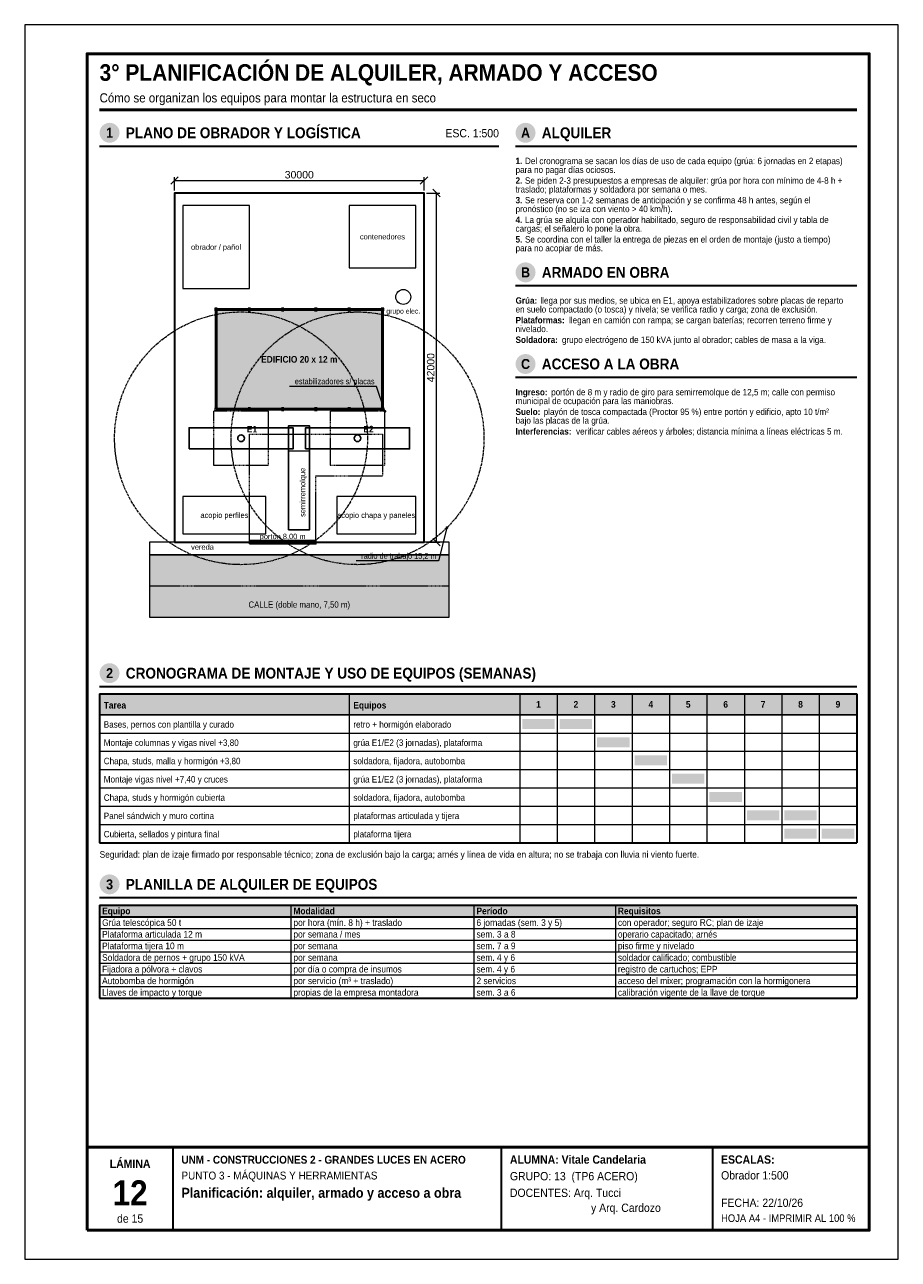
# Model space of a CAD drawing. Header units: millimetres. Extents: x 0 to 210, y 0 to 297.
import ezdxf
from ezdxf.enums import TextEntityAlignment as Align

# ---------------------------------------------------------------- set-up
doc = ezdxf.new("R2010")
doc.units = ezdxf.units.MM
doc.header["$LTSCALE"] = 0.35
doc.linetypes.add('CENTER2', pattern=[2.541, 1.587, -0.318, 0.318, -0.318])
doc.linetypes.add('DASHED2', pattern=[0.762, 0.635, -0.127])
for name, color, linetype in [('0-MARCO', 7, 'Continuous'), ('1-EJES', 1, 'CENTER2'), ('1-OCULTO', 8, 'DASHED2'), ('1-SECCION', 7, 'Continuous'), ('1-VISTA', 7, 'Continuous'), ('2-RAYADO', 8, 'Continuous'), ('3-COTAS', 7, 'Continuous'), ('3-REFS', 7, 'Continuous'), ('3-TABLAS', 7, 'Continuous'), ('3-TEXTOS', 7, 'Continuous'), ('3-TITULOS', 7, 'Continuous')]:
    doc.layers.add(name, color=color, linetype=linetype)
doc.styles.add('ARIAL', font='arial.ttf')
doc.styles.add('ARIAL-NEGRITA', font='arialbd.ttf')
doc.dimstyles.new('A4', dxfattribs={"dimtxt": 1.8, "dimasz": 1, "dimexe": 0.8, "dimexo": 0.6, "dimgap": 0.5, "dimtad": 1, "dimdec": 0, "dimtxsty": 'ARIAL', "dimtsz": 0.9, "dimcen": 2.5, "dimclrd": 7, "dimclre": 7, "dimclrt": 7, "dimazin": 3, "dimtfac": 1, "dimtmove": 0, "dimatfit": 3, "dimlwd": 13, "dimlwe": 13, "dimarcsym": 0})

msp = doc.modelspace()

# ---------------------------------------------------------------- hatches: boundary and pattern name
at = {"layer": '2-RAYADO', "true_color": 0xd7d7d7}
h = msp.add_hatch(color=254, dxfattribs=at)
h.dxf.hatch_style = 1
h.paths.add_polyline_path([(46, 204.5), (86, 204.5), (86, 228.5), (46, 228.5)])
h = msp.add_hatch(color=254, dxfattribs=at)
h.dxf.hatch_style = 1
h.paths.add_polyline_path([(30, 154.5), (102, 154.5), (102, 169.5), (30, 169.5)])
at = {"layer": '3-REFS'}
h = msp.add_hatch(color=7, dxfattribs=at)
h.dxf.hatch_style = 1
edge = h.paths.add_edge_path()
edge.add_arc((86.6, 204), 0.35, 0, 360)
h = msp.add_hatch(color=7, dxfattribs=at)
h.dxf.hatch_style = 1
edge = h.paths.add_edge_path()
edge.add_arc((101.496, 176.004), 0.35, 0, 360)
at = {"layer": '3-TABLAS', "true_color": 0xe6e6e6}
h = msp.add_hatch(color=254, dxfattribs=at)
h.dxf.hatch_style = 1
h.paths.add_polyline_path([(18, 136), (200, 136), (200, 131), (18, 131)])
at = {"layer": '3-TABLAS', "true_color": 0x505050}
h = msp.add_hatch(color=251, dxfattribs=at)
h.dxf.hatch_style = 1
h.paths.add_polyline_path([(119.6, 130), (127.4, 130), (127.4, 127.6), (119.6, 127.6)])
h = msp.add_hatch(color=251, dxfattribs=at)
h.dxf.hatch_style = 1
h.paths.add_polyline_path([(128.6, 130), (136.4, 130), (136.4, 127.6), (128.6, 127.6)])
h = msp.add_hatch(color=251, dxfattribs=at)
h.dxf.hatch_style = 1
h.paths.add_polyline_path([(137.6, 125.6), (145.4, 125.6), (145.4, 123.2), (137.6, 123.2)])
h = msp.add_hatch(color=251, dxfattribs=at)
h.dxf.hatch_style = 1
h.paths.add_polyline_path([(146.6, 121.2), (154.4, 121.2), (154.4, 118.8), (146.6, 118.8)])
h = msp.add_hatch(color=251, dxfattribs=at)
h.dxf.hatch_style = 1
h.paths.add_polyline_path([(155.6, 116.8), (163.4, 116.8), (163.4, 114.4), (155.6, 114.4)])
h = msp.add_hatch(color=251, dxfattribs=at)
h.dxf.hatch_style = 1
h.paths.add_polyline_path([(164.6, 112.4), (172.4, 112.4), (172.4, 110), (164.6, 110)])
h = msp.add_hatch(color=251, dxfattribs=at)
h.dxf.hatch_style = 1
h.paths.add_polyline_path([(173.6, 108), (181.4, 108), (181.4, 105.6), (173.6, 105.6)])
h = msp.add_hatch(color=251, dxfattribs=at)
h.dxf.hatch_style = 1
h.paths.add_polyline_path([(182.6, 108), (190.4, 108), (190.4, 105.6), (182.6, 105.6)])
h = msp.add_hatch(color=251, dxfattribs=at)
h.dxf.hatch_style = 1
h.paths.add_polyline_path([(182.6, 103.6), (190.4, 103.6), (190.4, 101.2), (182.6, 101.2)])
h = msp.add_hatch(color=251, dxfattribs=at)
h.dxf.hatch_style = 1
h.paths.add_polyline_path([(191.6, 103.6), (199.4, 103.6), (199.4, 101.2), (191.6, 101.2)])
at = {"layer": '3-TABLAS', "true_color": 0xe6e6e6}
h = msp.add_hatch(color=254, dxfattribs=at)
h.dxf.hatch_style = 1
h.paths.add_polyline_path([(18, 85.2), (200, 85.2), (200, 82.4), (18, 82.4)])
at = {"layer": '3-TITULOS'}
h = msp.add_hatch(color=7, dxfattribs=at)
h.dxf.hatch_style = 1
edge = h.paths.add_edge_path()
edge.add_arc((20.4, 271), 2.4, 0, 360)
h = msp.add_hatch(color=7, dxfattribs=at)
h.dxf.hatch_style = 1
edge = h.paths.add_edge_path()
edge.add_arc((120.4, 271), 2.4, 0, 360)
h = msp.add_hatch(color=7, dxfattribs=at)
h.dxf.hatch_style = 1
edge = h.paths.add_edge_path()
edge.add_arc((120.4, 237.42), 2.4, 0, 360)
h = msp.add_hatch(color=7, dxfattribs=at)
h.dxf.hatch_style = 1
edge = h.paths.add_edge_path()
edge.add_arc((120.4, 215.38), 2.4, 0, 360)
h = msp.add_hatch(color=7, dxfattribs=at)
h.dxf.hatch_style = 1
edge = h.paths.add_edge_path()
edge.add_arc((20.4, 141), 2.4, 0, 360)
h = msp.add_hatch(color=7, dxfattribs=at)
h.dxf.hatch_style = 1
edge = h.paths.add_edge_path()
edge.add_arc((20.4, 90.2), 2.4, 0, 360)

# ---------------------------------------------------------------- linework, layer by layer
at = {"layer": '0-MARCO', "color": 9, "lineweight": 0}
msp.add_lwpolyline([(0, 0), (210, 0), (210, 297), (0, 297)], close=True, dxfattribs=at)
at = {"layer": '0-MARCO', "lineweight": 50}
msp.add_lwpolyline([(15, 7), (203, 7), (203, 290), (15, 290)], close=True, dxfattribs=at)
msp.add_lwpolyline([(15, 27), (203, 27)], dxfattribs=at)
at = {"layer": '0-MARCO', "lineweight": 35}
for points in [[(35.68, 7), (35.68, 27)], [(114.64, 7), (114.64, 27)], [(165.4, 7), (165.4, 27)]]:
    msp.add_lwpolyline(points, dxfattribs=at)
at = {"layer": '1-EJES', "lineweight": 18}
for centre in [(52, 197.5), (80, 197.5)]:
    msp.add_circle(centre, 30.4, dxfattribs=at)
at = {"layer": '1-OCULTO', "lineweight": 9}
for points in [[(45.4, 191), (58.6, 191), (58.6, 204), (45.4, 204)], [(73.4, 191), (86.6, 191), (86.6, 204), (73.4, 204)]]:
    msp.add_lwpolyline(points, close=True, dxfattribs=at)
at = {"layer": '1-OCULTO', "lineweight": 13}
for points in [[(54, 172.5), (54, 198.5), (86, 198.5), (86, 188.5)], [(70, 172.5), (70, 188.5), (86, 188.5)]]:
    msp.add_lwpolyline(points, dxfattribs=at)
at = {"layer": '1-OCULTO', "lineweight": 9}
msp.add_lwpolyline([(30, 162), (102, 162)], dxfattribs=at)
at = {"layer": '1-SECCION', "lineweight": 35}
msp.add_lwpolyline([(36, 172.5), (96, 172.5), (96, 256.5), (36, 256.5)], close=True, dxfattribs=at)
at = {"layer": '1-SECCION', "lineweight": 18}
for points in [[(45.7, 228.2), (46.3, 228.2), (46.3, 228.8), (45.7, 228.8)], [(53.7, 228.2), (54.3, 228.2), (54.3, 228.8), (53.7, 228.8)], [(61.7, 228.2), (62.3, 228.2), (62.3, 228.8), (61.7, 228.8)], [(69.7, 228.2), (70.3, 228.2), (70.3, 228.8), (69.7, 228.8)], [(77.7, 228.2), (78.3, 228.2), (78.3, 228.8), (77.7, 228.8)], [(85.7, 228.2), (86.3, 228.2), (86.3, 228.8), (85.7, 228.8)], [(45.7, 204.2), (46.3, 204.2), (46.3, 204.8), (45.7, 204.8)], [(53.7, 204.2), (54.3, 204.2), (54.3, 204.8), (53.7, 204.8)], [(61.7, 204.2), (62.3, 204.2), (62.3, 204.8), (61.7, 204.8)], [(69.7, 204.2), (70.3, 204.2), (70.3, 204.8), (69.7, 204.8)], [(77.7, 204.2), (78.3, 204.2), (78.3, 204.8), (77.7, 204.8)], [(85.7, 204.2), (86.3, 204.2), (86.3, 204.8), (85.7, 204.8)]]:
    msp.add_lwpolyline(points, close=True, dxfattribs=at)
at = {"layer": '1-SECCION', "lineweight": 50}
msp.add_lwpolyline([(46, 204.5), (86, 204.5), (86, 228.5), (46, 228.5)], close=True, dxfattribs=at)
at = {"layer": '1-SECCION', "lineweight": 0}
msp.add_lwpolyline([(54, 172.5), (70, 172.5)], dxfattribs=at)
at = {"layer": '1-SECCION', "lineweight": 25}
for centre in [(52, 197.5), (80, 197.5)]:
    msp.add_circle(centre, 0.8, dxfattribs=at)
at = {"layer": '1-VISTA', "lineweight": 18}
for points in [[(38, 233.5), (54, 233.5), (54, 253.5), (38, 253.5)], [(78, 238.5), (94, 238.5), (94, 253.5), (78, 253.5)], [(38, 174.5), (58, 174.5), (58, 183.5), (38, 183.5)], [(75, 174.5), (94, 174.5), (94, 183.5), (75, 183.5)]]:
    msp.add_lwpolyline(points, close=True, dxfattribs=at)
at = {"layer": '1-VISTA', "lineweight": 25}
for points in [[(39.5, 194.95), (64.5, 194.95), (64.5, 200.05), (39.5, 200.05)], [(63.4, 175.5), (68.5, 175.5), (68.5, 200.5), (63.4, 200.5)], [(67.5, 194.95), (92.5, 194.95), (92.5, 200.05), (67.5, 200.05)], [(54, 172.1), (70, 172.1), (70, 172.9), (54, 172.9)]]:
    msp.add_lwpolyline(points, close=True, dxfattribs=at)
at = {"layer": '1-VISTA', "lineweight": 13}
msp.add_lwpolyline([(63.4, 194.5), (68.5, 194.5)], dxfattribs=at)
for points in [[(30, 169.5), (102, 169.5), (102, 172.5), (30, 172.5)], [(30, 154.5), (102, 154.5), (102, 169.5), (30, 169.5)]]:
    msp.add_lwpolyline(points, close=True, dxfattribs=at)
msp.add_circle((91, 231.5), 1.8, dxfattribs=at)
at = {"layer": '3-REFS', "lineweight": 13}
for points in [[(84.6, 210), (63.6475, 210)], [(86.6, 204), (84.6, 210)], [(101.496, 176.004), (99.496, 168.004)], [(99.496, 168.004), (79.6613, 168.004)]]:
    msp.add_lwpolyline(points, dxfattribs=at)
at = {"layer": '3-TABLAS', "lineweight": 35}
for points in [[(18, 136), (18, 100.2)], [(18, 136), (200, 136)], [(200, 136), (200, 100.2)], [(18, 100.2), (200, 100.2)], [(18, 85.2), (200, 85.2)], [(18, 85.2), (18, 62.8)], [(200, 85.2), (200, 62.8)], [(18, 82.4), (200, 82.4)], [(18, 62.8), (200, 62.8)]]:
    msp.add_lwpolyline(points, dxfattribs=at)
at = {"layer": '3-TABLAS', "lineweight": 13}
for points in [[(78, 136), (78, 100.2)], [(119, 136), (119, 100.2)], [(128, 136), (128, 100.2)], [(137, 136), (137, 100.2)], [(146, 136), (146, 100.2)], [(155, 136), (155, 100.2)], [(164, 136), (164, 100.2)], [(173, 136), (173, 100.2)], [(182, 136), (182, 100.2)], [(191, 136), (191, 100.2)], [(18, 126.6), (200, 126.6)], [(18, 122.2), (200, 122.2)], [(18, 117.8), (200, 117.8)], [(18, 113.4), (200, 113.4)], [(18, 109), (200, 109)], [(18, 104.6), (200, 104.6)], [(18, 100.2), (200, 100.2)], [(64, 85.2), (64, 62.8)], [(108, 85.2), (108, 62.8)], [(142, 85.2), (142, 62.8)], [(18, 79.6), (200, 79.6)], [(18, 76.8), (200, 76.8)], [(18, 74), (200, 74)], [(18, 71.2), (200, 71.2)], [(18, 68.4), (200, 68.4)], [(18, 65.6), (200, 65.6)]]:
    msp.add_lwpolyline(points, dxfattribs=at)
at = {"layer": '3-TABLAS', "lineweight": 25}
msp.add_lwpolyline([(18, 131), (200, 131)], dxfattribs=at)
at = {"layer": '3-TITULOS', "lineweight": 50}
msp.add_lwpolyline([(18, 276.5), (200, 276.5)], dxfattribs=at)
at = {"layer": '3-TITULOS', "lineweight": 35}
for points in [[(18, 267.8), (114, 267.8)], [(118, 267.8), (200, 267.8)], [(118, 234.22), (200, 234.22)], [(118, 212.18), (200, 212.18)], [(18, 137.8), (200, 137.8)], [(18, 87), (200, 87)]]:
    msp.add_lwpolyline(points, dxfattribs=at)

# ---------------------------------------------------------------- texts
at = {"layer": '3-TABLAS', "width": 0.9}
for s, height, style, p in [('Tarea', 1.6, 'ARIAL-NEGRITA', (19, 132.5)), ('Equipos', 1.6, 'ARIAL-NEGRITA', (79, 132.5)), ('Bases, pernos con plantilla y curado', 1.55, 'ARIAL', (19, 127.9)), ('retro + hormigón elaborado', 1.55, 'ARIAL', (79, 127.9)), ('Montaje columnas y vigas nivel +3,80', 1.55, 'ARIAL', (19, 123.5)), ('grúa E1/E2 (3 jornadas), plataforma', 1.55, 'ARIAL', (79, 123.5)), ('Chapa, studs, malla y hormigón +3,80', 1.55, 'ARIAL', (19, 119.1)), ('soldadora, fijadora, autobomba', 1.55, 'ARIAL', (79, 119.1)), ('Montaje vigas nivel +7,40 y cruces', 1.55, 'ARIAL', (19, 114.7)), ('grúa E1/E2 (3 jornadas), plataforma', 1.55, 'ARIAL', (79, 114.7)), ('Chapa, studs y hormigón cubierta', 1.55, 'ARIAL', (19, 110.3)), ('soldadora, fijadora, autobomba', 1.55, 'ARIAL', (79, 110.3)), ('Panel sándwich y muro cortina', 1.55, 'ARIAL', (19, 105.9)), ('plataformas articulada y tijera', 1.55, 'ARIAL', (79, 105.9)), ('Cubierta, sellados y pintura final', 1.55, 'ARIAL', (19, 101.5)), ('plataforma tijera', 1.55, 'ARIAL', (79, 101.5)), ('Equipo', 1.6, 'ARIAL-NEGRITA', (18.6, 83)), ('Modalidad', 1.6, 'ARIAL-NEGRITA', (64.6, 83)), ('Período', 1.6, 'ARIAL-NEGRITA', (108.6, 83)), ('Requisitos', 1.6, 'ARIAL-NEGRITA', (142.6, 83)), ('Grúa telescópica 50 t', 1.6, 'ARIAL', (18.6, 80.2)), ('por hora (mín. 8 h) + traslado', 1.6, 'ARIAL', (64.6, 80.2)), ('6 jornadas (sem. 3 y 5)', 1.6, 'ARIAL', (108.6, 80.2)), ('con operador; seguro RC; plan de izaje', 1.6, 'ARIAL', (142.6, 80.2)), ('Plataforma articulada 12 m', 1.6, 'ARIAL', (18.6, 77.4)), ('por semana / mes', 1.6, 'ARIAL', (64.6, 77.4)), ('sem. 3 a 8', 1.6, 'ARIAL', (108.6, 77.4)), ('operario capacitado; arnés', 1.6, 'ARIAL', (142.6, 77.4)), ('Plataforma tijera 10 m', 1.6, 'ARIAL', (18.6, 74.6)), ('por semana', 1.6, 'ARIAL', (64.6, 74.6)), ('sem. 7 a 9', 1.6, 'ARIAL', (108.6, 74.6)), ('piso firme y nivelado', 1.6, 'ARIAL', (142.6, 74.6)), ('Soldadora de pernos + grupo 150 kVA', 1.6, 'ARIAL', (18.6, 71.8)), ('por semana', 1.6, 'ARIAL', (64.6, 71.8)), ('sem. 4 y 6', 1.6, 'ARIAL', (108.6, 71.8)), ('soldador calificado; combustible', 1.6, 'ARIAL', (142.6, 71.8)), ('Fijadora a pólvora + clavos', 1.6, 'ARIAL', (18.6, 69)), ('por día o compra de insumos', 1.6, 'ARIAL', (64.6, 69)), ('sem. 4 y 6', 1.6, 'ARIAL', (108.6, 69)), ('registro de cartuchos; EPP', 1.6, 'ARIAL', (142.6, 69)), ('Autobomba de hormigón', 1.6, 'ARIAL', (18.6, 66.2)), ('por servicio (m³ + traslado)', 1.6, 'ARIAL', (64.6, 66.2)), ('2 servicios', 1.6, 'ARIAL', (108.6, 66.2)), ('acceso del mixer; programación con la hormigonera', 1.6, 'ARIAL', (142.6, 66.2)), ('Llaves de impacto y torque', 1.6, 'ARIAL', (18.6, 63.4)), ('propias de la empresa montadora', 1.6, 'ARIAL', (64.6, 63.4)), ('sem. 3 a 6', 1.6, 'ARIAL', (108.6, 63.4)), ('calibración vigente de la llave de torque', 1.6, 'ARIAL', (142.6, 63.4))]:
    msp.add_text(s, height=height, dxfattribs=dict(at, style=style)).set_placement(p)
at = {"layer": '3-TABLAS', "style": 'ARIAL-NEGRITA', "width": 0.9}
for s, p in [('1', (123.5, 133.5)), ('2', (132.5, 133.5)), ('3', (141.5, 133.5)), ('4', (150.5, 133.5)), ('5', (159.5, 133.5)), ('6', (168.5, 133.5)), ('7', (177.5, 133.5)), ('8', (186.5, 133.5)), ('9', (195.5, 133.5))]:
    msp.add_text(s, height=1.6, dxfattribs=at).set_placement(p, align=Align.MIDDLE_CENTER)
at = {"layer": '3-TEXTOS', "width": 0.9}
for s, height, style, p in [('1.', 1.55, 'ARIAL-NEGRITA', (118, 263.45)), ('Del cronograma se sacan los días de uso de cada equipo (grúa: 6 jornadas en 2 etapas)', 1.55, 'ARIAL', (120.2544, 263.45)), ('para no pagar días ociosos.', 1.55, 'ARIAL', (118, 261.342)), ('2.', 1.55, 'ARIAL-NEGRITA', (118, 258.734)), ('Se piden 2-3 presupuestos a empresas de alquiler: grúa por hora con mínimo de 4-8 h +', 1.55, 'ARIAL', (120.2544, 258.734)), ('traslado; plataformas y soldadora por semana o mes.', 1.55, 'ARIAL', (118, 256.626)), ('3.', 1.55, 'ARIAL-NEGRITA', (118, 254.018)), ('Se reserva con 1-2 semanas de anticipación y se confirma 48 h antes, según el', 1.55, 'ARIAL', (120.2544, 254.018)), ('pronóstico (no se iza con viento > 40 km/h).', 1.55, 'ARIAL', (118, 251.91)), ('4.', 1.55, 'ARIAL-NEGRITA', (118, 249.302)), ('La grúa se alquila con operador habilitado, seguro de responsabilidad civil y tabla de', 1.55, 'ARIAL', (120.2544, 249.302)), ('cargas; el señalero lo pone la obra.', 1.55, 'ARIAL', (118, 247.194)), ('5.', 1.55, 'ARIAL-NEGRITA', (118, 244.586)), ('para no acopiar de más.', 1.55, 'ARIAL', (118, 242.478)), ('Se coordina con el taller la entrega de piezas en el orden de montaje (justo a tiempo)', 1.55, 'ARIAL', (120.2544, 244.586)), ('Grúa:', 1.55, 'ARIAL-NEGRITA', (118, 229.87)), ('en suelo compactado (o tosca) y nivela; se verifica radio y carga; zona de exclusión.', 1.55, 'ARIAL', (118, 227.762)), ('llega por sus medios, se ubica en E1, apoya estabilizadores sobre placas de reparto', 1.55, 'ARIAL', (123.9711, 229.87)), ('Plataformas:', 1.55, 'ARIAL-NEGRITA', (118, 225.154)), ('llegan en camión con rampa; se cargan baterías; recorren terreno firme y', 1.55, 'ARIAL', (130.8461, 225.154)), ('nivelado.', 1.55, 'ARIAL', (118, 223.046)), ('Soldadora:', 1.55, 'ARIAL-NEGRITA', (118, 220.438)), ('grupo electrógeno de 150 kVA junto al obrador; cables de masa a la viga.', 1.55, 'ARIAL', (129.1531, 220.438)), ('Ingreso:', 1.55, 'ARIAL-NEGRITA', (118, 207.83)), ('portón de 8 m y radio de giro para semirremolque de 12,5 m; calle con permiso', 1.55, 'ARIAL', (126.5621, 207.83)), ('municipal de ocupación para las maniobras.', 1.55, 'ARIAL', (118, 205.722)), ('playón de tosca compactada (Proctor 95 %) entre portón y edificio, apto 10 t/m²', 1.55, 'ARIAL', (124.7592, 203.114)), ('Suelo:', 1.55, 'ARIAL-NEGRITA', (118, 203.114)), ('bajo las placas de la grúa.', 1.55, 'ARIAL', (118, 201.006)), ('E1', 1.6, 'ARIAL-NEGRITA', (53.4, 198.9)), ('E2', 1.6, 'ARIAL-NEGRITA', (81.4, 198.9)), ('Interferencias:', 1.55, 'ARIAL-NEGRITA', (118, 198.398)), ('verificar cables aéreos y árboles; distancia mínima a líneas eléctricas 5 m.', 1.55, 'ARIAL', (132.5371, 198.398)), ('vereda', 1.3, 'ARIAL', (40, 170.7)), ('Seguridad: plan de izaje firmado por responsable técnico; zona de exclusión bajo la carga; arnés y línea de vida en altura; no se trabaja con lluvia ni viento fuerte.', 1.6, 'ARIAL', (18, 96.6)), ('UNM - CONSTRUCCIONES 2 - GRANDES LUCES EN ACERO', 1.9, 'ARIAL-NEGRITA', (37.68, 23)), ('ALUMNA: Vitale Candelaria', 2, 'ARIAL-NEGRITA', (116.64, 23)), ('ESCALAS:', 2, 'ARIAL-NEGRITA', (167.4, 23)), ('PUNTO 3 - MÁQUINAS Y HERRAMIENTAS', 1.9, 'ARIAL', (37.68, 19.2)), ('GRUPO: 13  (TP6 ACERO)', 2, 'ARIAL', (116.64, 19)), ('Obrador 1:500', 2, 'ARIAL', (167.4, 19.2)), ('Planificación: alquiler, armado y acceso a obra', 2.4, 'ARIAL-NEGRITA', (37.68, 14.8)), ('DOCENTES: Arq. Tucci', 2, 'ARIAL', (116.64, 15)), ('y Arq. Cardozo', 2, 'ARIAL', (136.14, 11.4)), ('FECHA: 22/10/26', 2, 'ARIAL', (167.4, 12.6)), ('HOJA A4 - IMPRIMIR AL 100 %', 1.8, 'ARIAL', (167.4, 9))]:
    msp.add_text(s, height=height, dxfattribs=dict(at, style=style)).set_placement(p)
for s, height, style, p in [('contenedores', 1.3, 'ARIAL', (86, 246)), ('obrador / pañol', 1.3, 'ARIAL', (46, 243.5)), ('grupo elec.', 1.2, 'ARIAL', (91, 228.1)), ('EDIFICIO 20 x 12 m', 1.6, 'ARIAL-NEGRITA', (66, 216.5)), ('acopio perfiles', 1.3, 'ARIAL', (48, 179)), ('acopio chapa y paneles', 1.3, 'ARIAL', (84.5, 179)), ('portón 8,00 m', 1.3, 'ARIAL', (62, 173.9)), ('CALLE (doble mano, 7,50 m)', 1.5, 'ARIAL', (66, 157.5))]:
    msp.add_text(s, height=height, dxfattribs=dict(at, style=style)).set_placement(p, align=Align.MIDDLE_CENTER)
at = {"layer": '3-TEXTOS', "style": 'ARIAL', "width": 0.9}
for s, p in [('estabilizadores s/ placas', (84.1, 210.5)), ('radio de trabajo 15,2 m', (98.996, 168.504))]:
    msp.add_text(s, height=1.4, dxfattribs=at).set_placement(p, align=Align.RIGHT)
msp.add_text('semirremolque', height=1.3, rotation=90, dxfattribs=at).set_placement((66.8, 184.5), align=Align.MIDDLE_CENTER)
at = {"layer": '3-TITULOS', "width": 0.9}
for s, height, style, p in [('3° PLANIFICACIÓN DE ALQUILER, ARMADO Y ACCESO', 4, 'ARIAL-NEGRITA', (18, 283.5)), ('Cómo se organizan los equipos para montar la estructura en seco', 2.2, 'ARIAL', (18, 278.3))]:
    msp.add_text(s, height=height, dxfattribs=dict(at, style=style)).set_placement(p)
at = {"layer": '3-TITULOS', "color": 7, "true_color": 0xffffff, "style": 'ARIAL-NEGRITA', "width": 0.9}
for s, p in [('1', (20.4, 271)), ('A', (120.4, 271)), ('B', (120.4, 237.42)), ('C', (120.4, 215.38)), ('2', (20.4, 141)), ('3', (20.4, 90.2))]:
    msp.add_text(s, height=2.4, dxfattribs=at).set_placement(p, align=Align.MIDDLE_CENTER)
at = {"layer": '3-TITULOS', "style": 'ARIAL-NEGRITA', "width": 0.9}
for s, p in [('PLANO DE OBRADOR Y LOGÍSTICA', (24.3, 271)), ('ALQUILER', (124.3, 271)), ('ARMADO EN OBRA', (124.3, 237.42)), ('ACCESO A LA OBRA', (124.3, 215.38)), ('CRONOGRAMA DE MONTAJE Y USO DE EQUIPOS (SEMANAS)', (24.3, 141)), ('PLANILLA DE ALQUILER DE EQUIPOS', (24.3, 90.2))]:
    msp.add_text(s, height=2.6, dxfattribs=at).set_placement(p, align=Align.MIDDLE_LEFT)
at = {"layer": '3-TITULOS', "style": 'ARIAL', "width": 0.9}
msp.add_text('ESC. 1:500', height=2, dxfattribs=at).set_placement((114, 270.9), align=Align.MIDDLE_RIGHT)
at = {"layer": '3-TITULOS', "width": 0.9}
for s, height, style, p in [('LÁMINA', 2, 'ARIAL-NEGRITA', (25.34, 23)), ('12', 6, 'ARIAL-NEGRITA', (25.34, 16)), ('de 15', 2, 'ARIAL', (25.34, 9.8))]:
    msp.add_text(s, height=height, dxfattribs=dict(at, style=style)).set_placement(p, align=Align.MIDDLE_CENTER)

# ---------------------------------------------------------------- dimensions: what is measured, and where the dimension line sits
at = {"layer": '3-COTAS'}
msp.add_linear_dim(base=(36, 259.5), p1=(36, 256.5), p2=(96, 256.5), dimstyle='A4', override={"dimlfac": 500}, dxfattribs=at).render()
msp.add_linear_dim(base=(99, 172.5), p1=(96, 172.5), p2=(96, 256.5), angle=90, dimstyle='A4', override={"dimlfac": 500}, dxfattribs=at).render()

doc.saveas('drawing.dxf')
